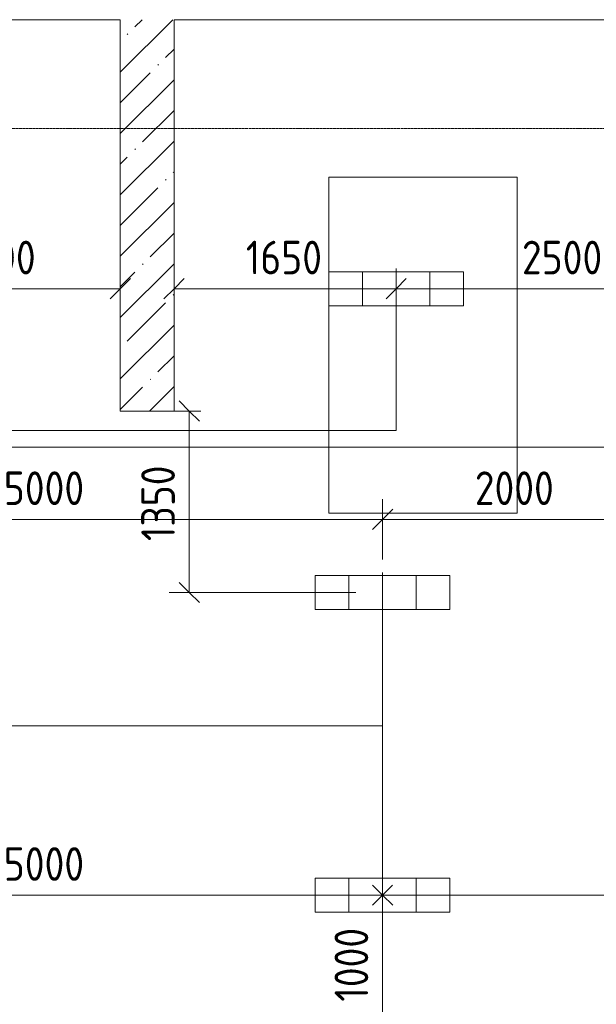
# Model space of a CAD drawing. Header units: millimetres. Extents: x -32229 to 170644, y -13689 to 125138.
# Tile 180 of 208: x 36438 to 40723, y 113738 to 121060. Entities that reach past the tile are written whole.
import ezdxf

# ---------------------------------------------------------------- set-up
doc = ezdxf.new("R2010")
doc.units = ezdxf.units.MM
doc.linetypes.add('ADSK_Линия сетки', pattern=[25, 20, -2.5, 0, -2.5])
for name, color, linetype, lineweight in [('A-ANNO-DIMS', 7, 'Continuous', 9), ('A-ANNO-DIMS-200', 7, 'Continuous', 9), ('A-ANNO-NOTE', 7, 'Continuous', 18), ('A-FLOR', 7, 'Continuous', 18), ('A-WALL', 7, 'Continuous', 18), ('A-WALL-PATT', 7, 'Continuous', 40), ('S-GRID', 7, 'Continuous', 9)]:
    doc.layers.add(name, color=color, linetype=linetype, lineweight=lineweight)
doc.layers.add('A-DETL', color=7, linetype='Continuous', lineweight=9, true_color=0x00a600)
doc.styles.add('GOST Common_6', font='GOST_Common.ttf', dxfattribs={"width": 0.9, "height": 250})
doc.dimstyles.new('ГОСТ_2_5_мм2_1', dxfattribs={"dimscale": 304.8, "dimtxt": 251.428749, "dimasz": 0.492126, "dimexe": 0.492126, "dimexo": 0.656168, "dimgap": 0.098425, "dimtad": 1, "dimdec": 0, "dimdsep": 46, "dimtxsty": 'GOST Common_6', "dimblk1": 'OBLIQUE', "dimblk2": 'OBLIQUE', "dimsah": 1, "dimcen": 0.09, "dimazin": 2, "dimtfac": 1, "dimtdec": 4, "dimtix": 1, "dimtmove": 0, "dimatfit": 3, "dimfxl": 1, "dimtvp": 1, "dimtolj": 1, "dimtzin": 0, "dimarcsym": 2})

# ---------------------------------------------------------------- blocks, each defined once
blk = doc.blocks.new('Наметкина 10_РД_АР_П_rvt-1--01 ЭО')
at = {"layer": 'A-WALL-PATT', "lineweight": 5, "true_color": 0xaaaaaa}
h = blk.add_hatch(dxfattribs=at)
h.set_pattern_fill('FP_1', color=253, style=0, pattern_type=2)
h.set_pattern_definition([(45, (0, 0), (-228.0985, 228.0985), []), (45, (228.1, 0), (-228.0985, 228.0985), [403.225, -80.645, 6.706, -73.939])])
h.paths.add_polyline_path([(37585.3, 118150), (37585.3, 121060), (37185.3, 121060), (37185.3, 118150)])
at = {"layer": 'A-FLOR', "color": 253, "lineweight": 13, "true_color": 0xaaaaaa}
for p, q in [((40135.3, 119890), (38735.3, 119890)), ((38735.3, 119890), (38735.3, 117390)), ((40135.3, 117390), (40135.3, 119890)), ((38735.3, 117390), (40135.3, 117390))]:
    blk.add_line(p, q, dxfattribs=at)
at = {"layer": 'A-WALL', "color": 253, "lineweight": 13, "true_color": 0xaaaaaa}
for p, q in [((31085.3, 121060), (37185.3, 121060)), ((37185.3, 121060), (37185.3, 118150)), ((37585.3, 121060), (42935.3, 121060)), ((37585.3, 118150), (37585.3, 121060)), ((37185.3, 118150), (37585.3, 118150))]:
    blk.add_line(p, q, dxfattribs=at)
blk = doc.blocks.new('DIMBLOCK305--01 ЭО')
at = {"layer": 'A-ANNO-DIMS-200'}
for p, q in [((34135.1, 117045.1), (34135.1, 117494.2)), ((39135.1, 117045.1), (39135.1, 117494.2)), ((34135.1, 117344.2), (34210.1, 117419.2)), ((39135.1, 117344.2), (39210.1, 117419.2)), ((34135.1, 117344.2), (34060.1, 117269.2)), ((34135.1, 117344.2), (39135.1, 117344.2)), ((34135.1, 117344.2), (34135.1, 117045.1)), ((39135.1, 117344.2), (39060.1, 117269.2)), ((39135.1, 117344.2), (39135.1, 117045.1))]:
    blk.add_line(p, q, dxfattribs=at)
at = {"layer": 'A-ANNO-DIMS-200', "color": 0, "insert": (36319.8, 117700.9), "char_height": 250, "width": 756.843, "attachment_point": 1, "line_spacing_factor": 1.022761, "style": 'GOST Common_6'}
blk.add_mtext('5000', dxfattribs=at)
blk = doc.blocks.new('_Oblique')
at = {"color": 0, "linetype": 'ByBlock', "lineweight": -2}
blk.add_line((-0.5, -0.5), (0.5, 0.5), dxfattribs=at)
blk = doc.blocks.new('DIMBLOCK306--01 ЭО')
at = {"layer": 'A-ANNO-DIMS-200'}
for p, q in [((39135.1, 117045.1), (39135.1, 117494.2)), ((39135.1, 117344.2), (39210.1, 117419.2)), ((41135.3, 117344.2), (41210.3, 117419.2)), ((39135.1, 117344.2), (39060.1, 117269.2)), ((39135.1, 117344.2), (41135.3, 117344.2)), ((39135.1, 117344.2), (39135.1, 117045.1)), ((41135.3, 117344.2), (41060.3, 117269.2)), ((41135.3, 117350), (41135.3, 117194.2)), ((41135.3, 117344.2), (41135.3, 117350))]:
    blk.add_line(p, q, dxfattribs=at)
at = {"layer": 'A-ANNO-DIMS-200', "color": 0, "insert": (39819.9, 117700.9), "char_height": 250, "width": 756.843, "attachment_point": 1, "line_spacing_factor": 1.022761, "style": 'GOST Common_6'}
blk.add_mtext('2000', dxfattribs=at)
blk = doc.blocks.new('DIMBLOCK313--01 ЭО')
at = {"layer": 'A-ANNO-DIMS-200'}
for p, q in [((35385, 118965.7), (35385, 119209.7)), ((37185.3, 118965.7), (37185.3, 119209.7)), ((35385, 119059.7), (35460, 119134.7)), ((37185.3, 119059.7), (37260.3, 119134.7)), ((35385, 119059.7), (35310, 118984.7)), ((35385, 119059.7), (37185.3, 119059.7)), ((35385, 119059.7), (35385, 118965.7)), ((37185.3, 119059.7), (37110.3, 118984.7)), ((37185.3, 119059.7), (37185.3, 118965.7))]:
    blk.add_line(p, q, dxfattribs=at)
at = {"layer": 'A-ANNO-DIMS-200', "color": 0, "insert": (35993.3, 119416.4), "char_height": 250, "width": 700.591, "attachment_point": 1, "line_spacing_factor": 1.022761, "style": 'GOST Common_6'}
blk.add_mtext('1800', dxfattribs=at)
blk = doc.blocks.new('DIMBLOCK314--01 ЭО')
at = {"layer": 'A-ANNO-DIMS-200'}
for p, q in [((37585.3, 118965.7), (37585.3, 119209.7)), ((39235.6, 118965.7), (39235.6, 119209.7)), ((37585.3, 119059.7), (37660.3, 119134.7)), ((39235.6, 119059.7), (39310.6, 119134.7)), ((37585.3, 119059.7), (37510.3, 118984.7)), ((37585.3, 119059.7), (39235.6, 119059.7)), ((37585.3, 119059.7), (37585.3, 118965.7)), ((39235.6, 119059.7), (39160.6, 118984.7)), ((39235.6, 119059.7), (39235.6, 118965.7))]:
    blk.add_line(p, q, dxfattribs=at)
at = {"layer": 'A-ANNO-DIMS-200', "color": 0, "insert": (38118.5, 119416.4), "char_height": 250, "width": 700.591, "attachment_point": 1, "line_spacing_factor": 1.022761, "style": 'GOST Common_6'}
blk.add_mtext('1650', dxfattribs=at)
blk = doc.blocks.new('DIMBLOCK315--01 ЭО')
at = {"layer": 'A-ANNO-DIMS-200'}
for p, q in [((39235.6, 118965.7), (39235.6, 119209.7)), ((41735.6, 118965.7), (41735.6, 119209.7)), ((39235.6, 119059.7), (39310.6, 119134.7)), ((41735.6, 119059.7), (41810.6, 119134.7)), ((39235.6, 119059.7), (39160.6, 118984.7)), ((39235.6, 119059.7), (41735.6, 119059.7)), ((39235.6, 119059.7), (39235.6, 118965.7)), ((41735.6, 119059.7), (41660.6, 118984.7)), ((41735.6, 119059.7), (41735.6, 118965.7))]:
    blk.add_line(p, q, dxfattribs=at)
at = {"layer": 'A-ANNO-DIMS-200', "color": 0, "insert": (40170.3, 119416.4), "char_height": 250, "width": 756.843, "attachment_point": 1, "line_spacing_factor": 1.022761, "style": 'GOST Common_6'}
blk.add_mtext('2500', dxfattribs=at)
blk = doc.blocks.new('DIMBLOCK321--01 ЭО')
at = {"layer": 'A-ANNO-DIMS-200'}
for p, q in [((34134.8, 114455.8), (34134.8, 114699.7)), ((39134.8, 114455.8), (39134.8, 114699.7)), ((34134.8, 114549.7), (34209.8, 114624.7)), ((39134.8, 114549.7), (39209.8, 114624.7)), ((34134.8, 114549.7), (34059.8, 114474.7)), ((34134.8, 114549.7), (39134.8, 114549.7)), ((34134.8, 114549.7), (34134.8, 114455.8)), ((39134.8, 114549.7), (39059.8, 114474.7)), ((39134.8, 114549.7), (39134.8, 114455.8))]:
    blk.add_line(p, q, dxfattribs=at)
at = {"layer": 'A-ANNO-DIMS-200', "color": 0, "insert": (36319.5, 114906.4), "char_height": 250, "width": 756.843, "attachment_point": 1, "line_spacing_factor": 1.022761, "style": 'GOST Common_6'}
blk.add_mtext('5000', dxfattribs=at)
blk = doc.blocks.new('DIMBLOCK322--01 ЭО')
at = {"layer": 'A-ANNO-DIMS-200'}
for p, q in [((39134.8, 114455.8), (39134.8, 114699.7)), ((43335.3, 114455.8), (43335.3, 114699.7)), ((39134.8, 114549.7), (39209.8, 114624.7)), ((43335.3, 114549.7), (43410.3, 114624.7)), ((39134.8, 114549.7), (39059.8, 114474.7)), ((39134.8, 114549.7), (43335.3, 114549.7)), ((39134.8, 114549.7), (39134.8, 114455.8)), ((43335.3, 114549.7), (43260.3, 114474.7)), ((43335.3, 114549.7), (43335.3, 114455.8))]:
    blk.add_line(p, q, dxfattribs=at)
at = {"layer": 'A-ANNO-DIMS-200', "color": 0, "insert": (40909.1, 114906.4), "char_height": 250, "width": 782.412, "attachment_point": 1, "line_spacing_factor": 1.022761, "style": 'GOST Common_6'}
blk.add_mtext('4200', dxfattribs=at)
blk = doc.blocks.new('DIMBLOCK323--01 ЭО')
at = {"layer": 'A-ANNO-DIMS-200'}
for p, q in [((39135, 114549.8), (39060, 114624.8)), ((39041, 114549.8), (39285, 114549.8)), ((39135, 114549.8), (39041, 114549.8)), ((39135, 114549.8), (39135, 113550)), ((39135, 114549.8), (39210, 114474.8)), ((39135, 113550), (39060, 113625)), ((39041, 113550), (39285, 113550)), ((39135, 113550), (39041, 113550)), ((39135, 113550), (39210, 113475))]:
    blk.add_line(p, q, dxfattribs=at)
at = {"layer": 'A-ANNO-DIMS-200', "color": 0, "insert": (38778.3, 113758), "char_height": 250, "width": 700.591, "attachment_point": 1, "rotation": 90, "line_spacing_factor": 1.022761, "style": 'GOST Common_6'}
blk.add_mtext('1000', dxfattribs=at)
blk = doc.blocks.new('DIMBLOCK518--01 ЭО')
at = {"layer": 'A-ANNO-DIMS-200'}
for p, q in [((37698.2, 118150), (37623.2, 118225)), ((37785.3, 118150), (37548.2, 118150)), ((37698.2, 116800.1), (37698.2, 118150)), ((37698.2, 118150), (37773.2, 118075)), ((37698.2, 118150), (37785.3, 118150)), ((37698.2, 116800.1), (37623.2, 116875.1)), ((38935.1, 116800.1), (37548.2, 116800.1)), ((37698.2, 116800.1), (37773.2, 116725.1)), ((37698.2, 116800.1), (38935.1, 116800.1))]:
    blk.add_line(p, q, dxfattribs=at)
at = {"layer": 'A-ANNO-DIMS-200', "color": 0, "insert": (37341.5, 117183.1), "char_height": 250, "width": 700.591, "attachment_point": 1, "rotation": 90, "line_spacing_factor": 1.022761, "style": 'GOST Common_6'}
blk.add_mtext('1350', dxfattribs=at)

msp = doc.modelspace()

# ---------------------------------------------------------------- linework, layer by layer
at = {"layer": 'A-ANNO-NOTE', "color": 5, "lineweight": 9, "true_color": 0x0000ff}
for p, q in [((38735.6, 118933.3), (38735.6, 119185.9)), ((38735.6, 119185.9), (39735.6, 119185.9)), ((38985.6, 118933.3), (38985.6, 119185.9)), ((39485.6, 119185.9), (39485.6, 118933.3)), ((39735.6, 119185.9), (39735.6, 118933.3)), ((39735.6, 118933.3), (38735.6, 118933.3)), ((38635.1, 116673.8), (38635.1, 116926.5)), ((38635.1, 116926.5), (39635.1, 116926.5)), ((38885.1, 116673.8), (38885.1, 116926.5)), ((39385.1, 116926.5), (39385.1, 116673.8)), ((39635.1, 116926.5), (39635.1, 116673.8)), ((39635.1, 116673.8), (38635.1, 116673.8)), ((38634.8, 114423.5), (38634.8, 114676.2)), ((38634.8, 114676.2), (39634.8, 114676.2)), ((38884.8, 114423.5), (38884.8, 114676.2)), ((39384.8, 114676.2), (39384.8, 114423.5)), ((39634.8, 114676.2), (39634.8, 114423.5)), ((39634.8, 114423.5), (38634.8, 114423.5))]:
    msp.add_line(p, q, dxfattribs=at)
at = {"layer": 'A-DETL', "color": 5, "true_color": 0x0000ff}
for p, q in [((39235.6, 119059.7), (39235.6, 118003.9)), ((39235.6, 118003.9), (31785.3, 118003.9)), ((39134.8, 116949.7), (39134.8, 114549.7)), ((29134.8, 115809.7), (39134.8, 115809.7))]:
    msp.add_line(p, q, dxfattribs=at)
at = {"layer": 'A-DETL', "color": 1, "true_color": 0xff0000}
msp.add_line((29185, 117881.9), (41735.6, 117881.9), dxfattribs=at)
at = {"layer": 'S-GRID', "color": 253, "linetype": 'ADSK_Линия сетки', "true_color": 0xaaaaaa}
msp.add_line((131381.2, 120250), (-30593.4, 120250), dxfattribs=at)

# ---------------------------------------------------------------- block references
at = {"lineweight": 5}
msp.add_blockref('Наметкина 10_РД_АР_П_rvt-1--01 ЭО', (0, 0), dxfattribs=at)

# ---------------------------------------------------------------- dimensions: what is measured, and where the dimension line sits
at = {"layer": 'A-ANNO-DIMS'}
for base, p1, p2, override, picture, middle in [((37185.3, 119059.7), (35385, 119165.7), (37185.3, 119165.7), {"dimpost": '<>', "dimfxl": 1800.251132}, 'DIMBLOCK313--01 ЭО', (36285.2, 119214.7)), ((39235.6, 119059.7), (37585.3, 119165.7), (39235.6, 119165.7), {"dimpost": '<>', "dimfxl": 1650.328933}, 'DIMBLOCK314--01 ЭО', (38410.5, 119214.7)), ((41735.6, 119059.7), (39235.6, 119165.7), (41735.6, 119165.7), {"dimpost": '<>', "dimfxl": 2500}, 'DIMBLOCK315--01 ЭО', (40485.6, 119214.7)), ((39135.1, 117344.2), (34135.1, 116845.1), (39135.1, 116845.1), {"dimpost": '<>', "dimfxl": 5000}, 'DIMBLOCK305--01 ЭО', (36635.1, 117499.2)), ((41135.3, 117344.2), (39135.1, 116845.1), (41135.3, 117150), {"dimpost": '<>', "dimfxl": 2023.270691}, 'DIMBLOCK306--01 ЭО', (40135.2, 117499.2)), ((39134.8, 114549.7), (34134.8, 114655.8), (39134.8, 114655.8), {"dimpost": '<>', "dimfxl": 5000}, 'DIMBLOCK321--01 ЭО', (36634.8, 114704.7)), ((43335.2942, 114549.6907), (39134.8181, 114655.7567), (43335.2942, 114655.7567), {"dimpost": '<>', "dimfxl": 4200.476089}, 'DIMBLOCK322--01 ЭО', (41235.0561, 114704.6907))]:
    dim = msp.add_linear_dim(base=base, p1=p1, p2=p2, dimstyle='ГОСТ_2_5_мм2_1', override=override, dxfattribs=at)
    dim.commit()
    dim.dimension.update_dxf_attribs({"geometry": picture, "text_midpoint": middle})
for base, p1, p2, override, picture, middle in [((37698.2, 118150), (39135.1, 116800.1), (37585.3, 118150), {"dimpost": '<>', "dimfxl": 2055.310476}, 'DIMBLOCK518--01 ЭО', (37543.2, 117475)), ((39135, 113550), (39241, 114549.8), (39241, 113550), {"dimpost": '<>', "dimfxl": 999.792567}, 'DIMBLOCK323--01 ЭО', (38980, 114049.9))]:
    dim = msp.add_linear_dim(base=base, p1=p1, p2=p2, angle=90, dimstyle='ГОСТ_2_5_мм2_1', override=override, dxfattribs=at)
    dim.commit()
    dim.dimension.update_dxf_attribs({"geometry": picture, "text_midpoint": middle})

doc.saveas('drawing.dxf')
